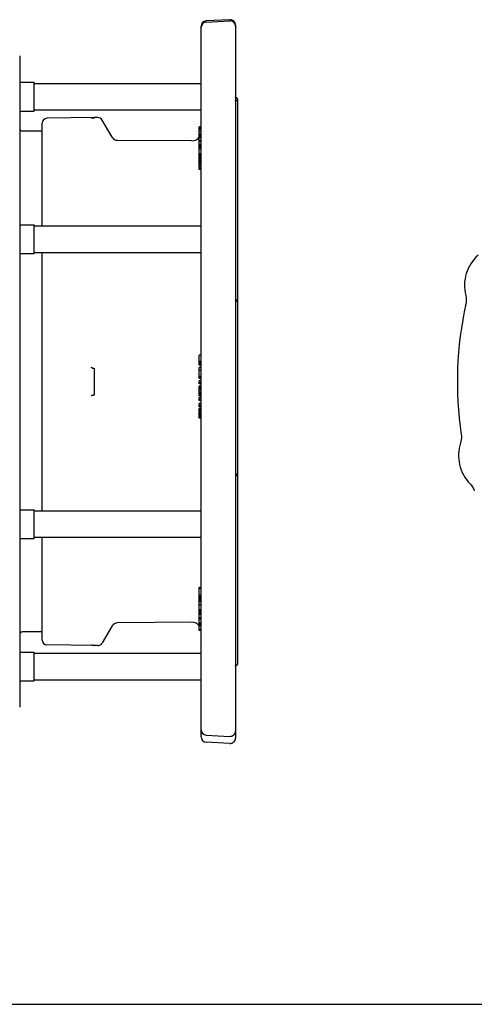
# Model space of a CAD drawing. Header units: inches. Extents: x 0 to 22, y 0 to 17.
# Tile 6 of 10: x 10.6 to 14.5, y 0 to 8.5. Entities that reach past the tile are written whole.
import ezdxf

# ---------------------------------------------------------------- set-up
doc = ezdxf.new("R2010")
doc.units = ezdxf.units.IN
doc.header["$LTSCALE"] = 1.21
doc.header["$MEASUREMENT"] = 0
doc.layers.get('0').update_dxf_attribs({"linetype": 'CONTINUOUS'})

msp = doc.modelspace()

# ---------------------------------------------------------------- linework, layer by layer
at = {"color": 7, "linetype": 'CONTINUOUS'}
for p, q in [((12.1722, 2.3217), (12.1722, 8.4866)), ((12.4217, 8.5445), (12.217, 8.5337)), ((12.217, 8.5237), (12.4217, 8.5344)), ((12.4714, 8.4973), (12.4714, 2.311)), ((10.5982, 8.2309), (10.5982, 2.5774)), ((10.5982, 8.0012), (10.7234, 8.0012)), ((10.7234, 7.752), (10.7234, 8.0011)), ((10.7234, 7.9915), (12.1722, 7.9915)), ((12.4716, 7.8727), (12.4714, 7.8741)), ((12.4722, 7.8711), (12.4716, 7.8727)), ((12.4752, 7.8684), (12.4752, 7.8684)), ((12.4717, 7.8483), (12.4714, 7.8501)), ((12.4724, 7.8468), (12.4717, 7.8483)), ((12.4798, 7.8436), (12.4777, 7.8443)), ((12.4817, 7.8428), (12.4798, 7.8436)), ((12.4872, 7.8583), (12.4872, 2.95)), ((10.5982, 7.752), (10.7234, 7.752)), ((10.7234, 7.7616), (12.1722, 7.7616)), ((11.2467, 7.696), (10.8344, 7.6888)), ((11.2467, 7.6932), (11.2467, 7.696)), ((11.274, 7.696), (11.2467, 7.696)), ((10.7943, 6.7553), (10.7943, 7.6479)), ((11.3999, 7.5252), (11.3149, 7.6724)), ((12.1565, 7.245), (12.1565, 7.6155)), ((12.1722, 7.6155), (12.1565, 7.6155)), ((10.7943, 7.5774), (10.6219, 7.5774)), ((12.1722, 7.6045), (12.1565, 7.6045)), ((12.1722, 7.5913), (12.1565, 7.5913)), ((12.1722, 7.5749), (12.1565, 7.5749)), ((12.1722, 7.5526), (12.1565, 7.5526)), ((12.1722, 7.5458), (12.1565, 7.5458)), ((12.1722, 7.5378), (12.1565, 7.5378)), ((12.1722, 7.5275), (12.1565, 7.5275)), ((12.0929, 7.493), (11.4472, 7.4976)), ((12.1722, 7.5182), (12.1565, 7.5182)), ((12.1722, 7.4924), (12.1565, 7.4924)), ((12.1722, 7.4862), (12.1565, 7.4862)), ((12.1722, 7.4621), (12.1565, 7.4621)), ((12.1722, 7.4617), (12.1565, 7.4617)), ((12.1722, 7.4558), (12.1565, 7.4558)), ((12.1722, 7.4513), (12.1565, 7.4513)), ((12.1722, 7.4425), (12.1565, 7.4425)), ((12.1722, 7.4339), (12.1565, 7.4339)), ((12.1722, 7.4225), (12.1565, 7.4225)), ((12.1722, 7.3811), (12.1565, 7.3811)), ((12.1722, 7.3711), (12.1565, 7.3711)), ((12.1722, 7.3704), (12.1565, 7.3704)), ((12.1722, 7.3631), (12.1565, 7.3631)), ((12.1722, 7.355), (12.1565, 7.355)), ((12.1722, 7.349), (12.1565, 7.349)), ((12.1722, 7.3482), (12.1565, 7.3482)), ((12.1722, 7.3424), (12.1565, 7.3424)), ((12.1722, 7.3326), (12.1565, 7.3326)), ((12.1722, 7.3203), (12.1565, 7.3203)), ((12.1722, 7.3106), (12.1565, 7.3106)), ((12.1722, 7.3003), (12.1565, 7.3003)), ((12.1722, 7.2932), (12.1565, 7.2932)), ((12.1722, 7.2822), (12.1565, 7.2822)), ((12.1722, 7.2648), (12.1565, 7.2648)), ((12.1722, 7.2565), (12.1565, 7.2565)), ((12.1722, 7.252), (12.1565, 7.252)), ((12.1722, 7.2469), (12.1565, 7.2469)), ((12.1722, 7.245), (12.1565, 7.245)), ((10.5982, 6.7649), (10.7234, 6.7649)), ((10.7234, 6.5158), (10.7234, 6.7649)), ((10.7234, 6.7553), (12.1722, 6.7553)), ((10.5982, 6.5158), (10.7234, 6.5158)), ((10.7234, 6.5254), (12.1722, 6.5254)), ((10.7943, 4.2829), (10.7943, 6.5254)), ((12.1722, 5.6334), (12.1565, 5.6334)), ((12.1565, 5.5459), (12.1565, 5.6334)), ((12.1722, 5.5784), (12.1565, 5.5784)), ((12.1722, 5.5668), (12.1565, 5.5668)), ((12.1722, 5.5571), (12.1565, 5.5571)), ((11.2467, 5.2916), (11.2467, 5.5167)), ((12.1722, 5.5495), (12.1565, 5.5495)), ((12.1722, 5.5466), (12.1565, 5.5466)), ((12.1722, 5.5459), (12.1565, 5.5459)), ((12.1722, 5.5251), (12.1565, 5.5251)), ((12.1565, 5.4298), (12.1565, 5.5251)), ((12.1722, 5.5044), (12.1565, 5.5044)), ((12.1722, 5.447), (12.1565, 5.447)), ((12.1722, 5.4333), (12.1565, 5.4333)), ((12.1722, 5.4298), (12.1565, 5.4298)), ((12.1722, 5.4111), (12.1565, 5.4111)), ((12.1565, 5.3835), (12.1565, 5.4111)), ((12.1722, 5.3973), (12.1565, 5.3973)), ((12.1722, 5.3835), (12.1565, 5.3835)), ((12.1722, 5.3638), (12.1565, 5.3638)), ((12.1565, 5.2805), (12.1565, 5.3638)), ((12.1722, 5.3631), (12.1565, 5.3631)), ((12.1722, 5.3604), (12.1565, 5.3604)), ((12.1722, 5.3578), (12.1565, 5.3578)), ((12.1722, 5.3529), (12.1565, 5.3529)), ((12.1722, 5.3458), (12.1565, 5.3458)), ((12.1722, 5.334), (12.1565, 5.334)), ((12.1722, 5.3202), (12.1565, 5.3202)), ((12.1722, 5.3065), (12.1565, 5.3065)), ((12.1722, 5.2953), (12.1565, 5.2953)), ((12.1722, 5.2886), (12.1565, 5.2886)), ((12.1722, 5.2844), (12.1565, 5.2844)), ((12.1722, 5.2823), (12.1565, 5.2823)), ((12.1722, 5.2805), (12.1565, 5.2805)), ((12.1722, 5.2654), (12.1565, 5.2654)), ((12.1565, 5.2385), (12.1565, 5.2654)), ((12.1722, 5.2499), (12.1565, 5.2499)), ((12.1722, 5.2385), (12.1565, 5.2385)), ((12.1722, 5.2144), (12.1565, 5.2144)), ((12.1565, 5.1838), (12.1565, 5.2144)), ((12.1722, 5.2127), (12.1565, 5.2127)), ((12.1722, 5.1976), (12.1565, 5.1976)), ((12.1722, 5.1838), (12.1565, 5.1838)), ((12.1722, 5.1695), (12.1565, 5.1695)), ((12.1565, 5.0875), (12.1565, 5.1695)), ((12.1722, 5.1676), (12.1565, 5.1676)), ((12.1722, 5.1633), (12.1565, 5.1633)), ((12.1722, 5.1573), (12.1565, 5.1573)), ((12.1722, 5.1494), (12.1565, 5.1494)), ((12.1722, 5.1371), (12.1565, 5.1371)), ((12.1722, 5.1254), (12.1565, 5.1254)), ((12.1722, 5.1163), (12.1565, 5.1163)), ((12.1722, 5.1052), (12.1565, 5.1052)), ((12.1722, 5.0947), (12.1565, 5.0947)), ((12.1722, 5.0889), (12.1565, 5.0889)), ((12.1722, 5.0875), (12.1565, 5.0875)), ((10.5982, 4.2925), (10.7234, 4.2925)), ((10.7234, 4.0433), (10.7234, 4.2925)), ((10.7234, 4.2829), (12.1722, 4.2829)), ((10.5982, 4.0433), (10.7234, 4.0433)), ((10.7234, 4.053), (12.1722, 4.053)), ((10.7943, 3.1603), (10.7943, 4.053)), ((12.1722, 3.6177), (12.1565, 3.6177)), ((12.1565, 3.2442), (12.1565, 3.6177)), ((12.1722, 3.6082), (12.1565, 3.6082)), ((12.1722, 3.5482), (12.1565, 3.5482)), ((12.1722, 3.5393), (12.1565, 3.5393)), ((12.1722, 3.5263), (12.1565, 3.5263)), ((12.1722, 3.5171), (12.1565, 3.5171)), ((12.1722, 3.5057), (12.1565, 3.5057)), ((12.1722, 3.5002), (12.1565, 3.5002)), ((12.1722, 3.494), (12.1565, 3.494)), ((12.1722, 3.4924), (12.1565, 3.4924)), ((12.1722, 3.4665), (12.1565, 3.4665)), ((12.1722, 3.4233), (12.1565, 3.4233)), ((12.1722, 3.4176), (12.1565, 3.4176)), ((12.1722, 3.408), (12.1565, 3.408)), ((12.1722, 3.3961), (12.1565, 3.3961)), ((12.1722, 3.387), (12.1565, 3.387)), ((12.1722, 3.3819), (12.1565, 3.3819)), ((12.1722, 3.3535), (12.1565, 3.3535)), ((12.1722, 3.3437), (12.1565, 3.3437)), ((11.3999, 3.2831), (11.3149, 3.1359)), ((12.0929, 3.3153), (11.4472, 3.3106)), ((12.1722, 3.3113), (12.1565, 3.3113)), ((12.1722, 3.3015), (12.1565, 3.3015)), ((12.1722, 3.2905), (12.1565, 3.2905)), ((12.1722, 3.2818), (12.1565, 3.2818)), ((12.1722, 3.2529), (12.1565, 3.2529)), ((10.7943, 3.2309), (10.6219, 3.2309)), ((12.1722, 3.2442), (12.1565, 3.2442)), ((11.2467, 3.1123), (10.8344, 3.1195)), ((11.2467, 3.1123), (11.2467, 3.115)), ((11.274, 3.1123), (11.2467, 3.1123)), ((10.5982, 3.0563), (10.7234, 3.0563)), ((10.7234, 2.8071), (10.7234, 3.0563)), ((10.7234, 3.0467), (12.1722, 3.0467)), ((12.4714, 2.9341), (12.4716, 2.9356)), ((12.4716, 2.9356), (12.4722, 2.9372)), ((12.4751, 2.9398), (12.4752, 2.9398)), ((12.4752, 2.9398), (12.4752, 2.9398)), ((12.4782, 2.9405), (12.4802, 2.9411)), ((12.4802, 2.9411), (12.482, 2.9419)), ((10.5982, 2.8071), (10.7234, 2.8071)), ((10.7234, 2.8167), (12.1722, 2.8167)), ((12.217, 2.3361), (12.4217, 2.3254)), ((12.4217, 2.2638), (12.217, 2.2745)), ((0, 0), (22, 0))]:
    msp.add_line(p, q, dxfattribs=at)
for points in [[(12.4752, 7.8684), (12.4751, 7.8684), (12.4747, 7.8686), (12.4739, 7.869), (12.473, 7.8699), (12.4722, 7.8711)], [(12.4872, 7.8583), (12.4869, 7.8603), (12.4862, 7.8622), (12.4851, 7.8639), (12.4836, 7.8653), (12.482, 7.8664), (12.4802, 7.8672), (12.4782, 7.8678), (12.4759, 7.8683), (12.4752, 7.8684)], [(12.4745, 7.8451), (12.4744, 7.8451), (12.4741, 7.8452), (12.4733, 7.8458), (12.4724, 7.8468)], [(12.4777, 7.8443), (12.4754, 7.8449), (12.4744, 7.8451)], [(12.4872, 7.8343), (12.4869, 7.8364), (12.4862, 7.8384), (12.485, 7.8402), (12.4834, 7.8417), (12.4817, 7.8428)], [(12.4872, 6.0968), (12.4869, 6.1002), (12.4859, 6.1042), (12.4842, 6.108), (12.4818, 6.1114), (12.4788, 6.1143), (12.4754, 6.1167), (12.4715, 6.1184), (12.4714, 6.1185)], [(14.4689, 6.1512), (14.4715, 6.1383), (14.4733, 6.123), (14.4735, 6.1075), (14.4723, 6.0921), (14.4699, 6.079)], [(14.4303, 4.9449), (14.4317, 4.9318), (14.4319, 4.9163), (14.4306, 4.9009), (14.4278, 4.8857), (14.4242, 4.8729)], [(12.4714, 4.5857), (12.4715, 4.5857), (12.4753, 4.5874), (12.4788, 4.5897), (12.4817, 4.5926), (12.4841, 4.5959), (12.4858, 4.5996), (12.4869, 4.6035), (12.4872, 4.6072)], [(14.5064, 4.517), (14.5151, 4.5073), (14.5243, 4.4948), (14.5323, 4.4816), (14.5389, 4.4676), (14.5434, 4.4551)], [(12.4722, 2.9372), (12.473, 2.9384), (12.4739, 2.9392), (12.4747, 2.9397), (12.4751, 2.9398), (12.4751, 2.9398)], [(12.4752, 2.9398), (12.4759, 2.94), (12.4782, 2.9405)], [(12.482, 2.9419), (12.4836, 2.943), (12.4851, 2.9444), (12.4862, 2.9461), (12.4869, 2.948), (12.4872, 2.95)]]:
    msp.add_lwpolyline(points, dxfattribs=at)
for centre, radius, start, end in [((12.4242, 8.4973), 0.0472, 0, 93), ((12.2195, 8.4866), 0.0472, 93, 180), ((12.2195, 8.4765), 0.0472, 93, 180), ((12.4242, 8.4872), 0.0472, 0, 93), ((11.274, 7.6487), 0.0472, 30, 89.74912), ((10.8351, 7.648), 0.0408, 91, 180), ((10.6219, 7.601), 0.0236, 180, 270), ((11.4476, 7.5527), 0.0551, 210, 269.59075), ((12.0935, 7.5717), 0.0787, 269.59075, 323.1993), ((14.8111, 6.2375), 0.353, 131.84799, 194.15201), ((17.537, 5.4041), 3.1404, 167.59068, 188.40932), ((14.7596, 4.7629), 0.353, 161.84799, 224.15201), ((11.4476, 3.2555), 0.0551, 90.40925, 150), ((12.0935, 3.2365), 0.0787, 36.8007, 90.40925), ((10.6219, 3.2073), 0.0236, 90, 180), ((12.0935, 3.2365), 0.0787, 0, 5.59838), ((10.8351, 3.1603), 0.0408, 180, 269), ((11.274, 3.1595), 0.0472, 270, 330), ((12.2195, 2.3833), 0.0472, 180, 267), ((12.2195, 2.3217), 0.0472, 180, 267), ((12.4242, 2.3725), 0.0472, 267, 360), ((12.4242, 2.311), 0.0472, 267, 360)]:
    msp.add_arc(centre, radius, start, end, dxfattribs=at)
for points, start_tangent, end_tangent in [([(11.2189, 7.6922), (11.2203, 7.6923), (11.2221, 7.6924), (11.2241, 7.6925), (11.2262, 7.6926)], (0.007285, 0.000656), (0.007313, 0.000181)), ([(11.2262, 7.6926), (11.2272, 7.6926), (11.2283, 7.6926), (11.2293, 7.6926), (11.2304, 7.6927), (11.2315, 7.6927), (11.2325, 7.6927), (11.2336, 7.6928), (11.2346, 7.6928), (11.2357, 7.6928), (11.2367, 7.6928), (11.2378, 7.6929), (11.2388, 7.6929), (11.2399, 7.6929), (11.2409, 7.693), (11.242, 7.693), (11.243, 7.693), (11.2441, 7.6931), (11.2451, 7.6931), (11.246, 7.6932), (11.2467, 7.6932)], (0.020516, 0.000509), (0.02037, 0.002497)), ([(11.2262, 5.5225), (11.2241, 5.523), (11.2221, 5.5237), (11.2203, 5.5248), (11.2189, 5.5263)], (-0.008348, 0.001176), (-0.004996, 0.006791)), ([(11.2262, 5.5225), (11.2272, 5.5224), (11.2283, 5.5222), (11.2293, 5.5221), (11.2304, 5.5219), (11.2315, 5.5217), (11.2325, 5.5215), (11.2336, 5.5214), (11.2346, 5.5212), (11.2357, 5.521), (11.2367, 5.5208), (11.2378, 5.5205), (11.2388, 5.5203), (11.2399, 5.5201), (11.2409, 5.5198), (11.242, 5.5195), (11.243, 5.5192), (11.2441, 5.5188), (11.2451, 5.5183), (11.246, 5.5177), (11.2467, 5.5167)], (0.021559, -0.003048), (0.008108, -0.020207)), ([(11.2189, 5.282), (11.2203, 5.2835), (11.2221, 5.2846), (11.2241, 5.2853), (11.2262, 5.2857)], (0.004998, 0.006793), (0.008351, 0.001176)), ([(11.2262, 5.2857), (11.2272, 5.2859), (11.2283, 5.286), (11.2293, 5.2862), (11.2304, 5.2864), (11.2315, 5.2865), (11.2325, 5.2867), (11.2336, 5.2869), (11.2346, 5.2871), (11.2357, 5.2873), (11.2367, 5.2875), (11.2378, 5.2877), (11.2388, 5.288), (11.2399, 5.2882), (11.2409, 5.2885), (11.242, 5.2888), (11.243, 5.2891), (11.2441, 5.2895), (11.2451, 5.2899), (11.246, 5.2905), (11.2467, 5.2916)], (0.021562, 0.003048), (0.008108, 0.020211)), ([(11.2262, 3.1157), (11.2241, 3.1158), (11.2221, 3.1158), (11.2203, 3.1159), (11.2189, 3.116)], (-0.00731, 0.000181), (-0.007283, 0.000656)), ([(11.2262, 3.1157), (11.2272, 3.1157), (11.2283, 3.1156), (11.2293, 3.1156), (11.2304, 3.1156), (11.2315, 3.1156), (11.2325, 3.1155), (11.2336, 3.1155), (11.2346, 3.1155), (11.2357, 3.1154), (11.2367, 3.1154), (11.2378, 3.1154), (11.2388, 3.1154), (11.2399, 3.1153), (11.2409, 3.1153), (11.242, 3.1153), (11.243, 3.1152), (11.2441, 3.1152), (11.2451, 3.1152), (11.246, 3.1151), (11.2467, 3.115)], (0.020512, -0.000509), (0.020366, -0.002496))]:
    msp.add_spline(points, degree=3, dxfattribs=dict(at, start_tangent=start_tangent, end_tangent=end_tangent))

doc.saveas('drawing.dxf')
